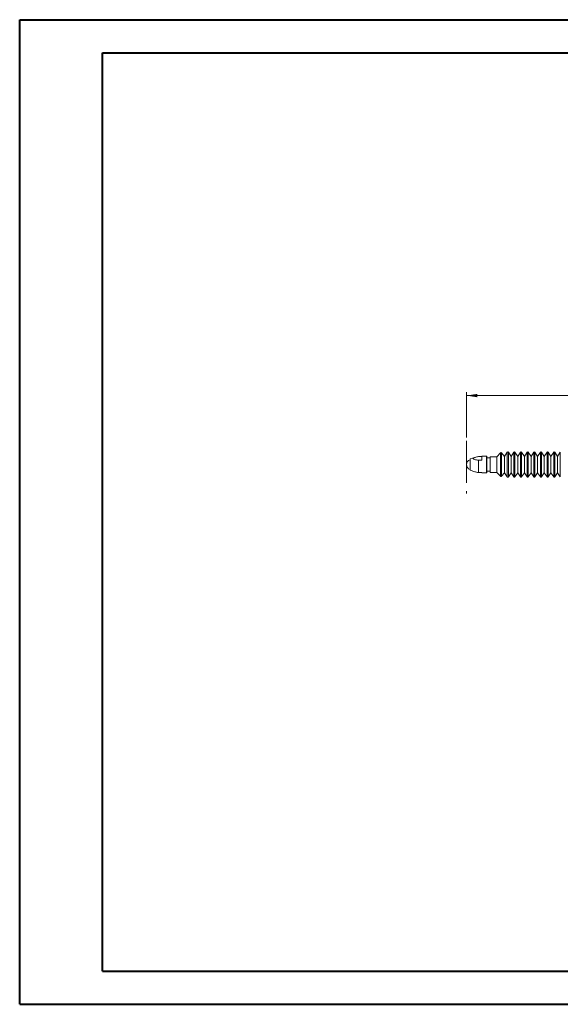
# Model space of a CAD drawing. Header units: millimetres. Extents: x 0 to 420, y 0 to 297.
# Tile 1 of 3: x 0 to 163, y 0 to 297. Entities that reach past the tile are written whole.
import ezdxf

# ---------------------------------------------------------------- set-up
doc = ezdxf.new("R2010")
doc.units = ezdxf.units.MM
doc.linetypes.add('CENTERX2', pattern=[20.32, 12.7, -2.54, 2.54, -2.54])
doc.styles.add('SLDTEXTSTYLE0', font='TXT', dxfattribs={"width": 0.75})
doc.dimstyles.new('SLDDIMSTYLE0', dxfattribs={"dimtxt": 3.5, "dimasz": 3.302, "dimexe": 0, "dimexo": 0.0625, "dimgap": 0.875, "dimtad": 1, "dimdec": 1, "dimrnd": 1e-09, "dimzin": 12, "dimdsep": 46, "dimtxsty": 'SLDTEXTSTYLE0', "dimsah": 1, "dimcen": 0.09, "dimadec": 0, "dimazin": 3, "dimtfac": 1, "dimtdec": 1, "dimtofl": 0, "dimtmove": 0, "dimatfit": 3, "dimfxl": 0, "dimfrac": 2, "dimtolj": 1, "dimtzin": 12, "dimarcsym": 0})

# ---------------------------------------------------------------- blocks, each defined once
blk = doc.blocks.new('_D')
at = {"color": 7, "linetype": 'Continuous', "lineweight": 0}
for p, q in [((134.8, 171.19), (134.8, 184.83)), ((263.61, 168.43), (263.61, 184.83)), ((134.8, 183.83), (263.61, 183.83))]:
    blk.add_line(p, q, dxfattribs=at)
for points in [[(134.8, 183.83), (138.1, 183.32), (138.1, 184.34)], [(263.61, 183.83), (260.31, 184.34), (260.31, 183.32)]]:
    blk.add_solid(points, dxfattribs=at)
at = {"color": 7, "linetype": 'Continuous', "lineweight": 0, "insert": (208.56, 188.34), "char_height": 3.5, "attachment_point": 1, "style": 'SLDTEXTSTYLE0'}
blk.add_mtext('128.8', dxfattribs=at)

msp = doc.modelspace()

# ---------------------------------------------------------------- linework, layer by layer
at = {"color": 7, "linetype": 'Continuous', "lineweight": 40}
for p, q in [((0.079, 0.215), (0.079, 297.215)), ((0.079, 297.215), (420.079, 297.215)), ((25.079, 10.215), (25.079, 287.215)), ((25.079, 287.215), (410.079, 287.215)), ((25.079, 10.215), (410.079, 10.215)), ((0.079, 0.215), (420.079, 0.215))]:
    msp.add_line(p, q, dxfattribs=at)
at = {"color": 7, "linetype": 'CENTERX2', "lineweight": 0}
msp.add_line((134.799, 170.195), (134.799, 154.261), dxfattribs=at)
at = {"color": 7, "linetype": 'Continuous', "lineweight": 15}
for p, q in [((145.112, 166.559), (143.97, 165.377)), ((146.27, 165.482), (145.412, 166.546)), ((147.103, 166.729), (146.27, 165.482)), ((148.27, 165.482), (147.436, 166.729)), ((149.103, 166.729), (148.27, 165.482)), ((150.27, 165.482), (149.436, 166.729)), ((151.103, 166.729), (150.27, 165.482)), ((152.27, 165.482), (151.436, 166.729)), ((153.103, 166.729), (152.27, 165.482)), ((154.27, 165.482), (153.436, 166.729)), ((155.103, 166.729), (154.27, 165.482)), ((156.27, 165.482), (155.436, 166.729)), ((157.103, 166.729), (156.27, 165.482)), ((158.27, 165.482), (157.436, 166.729)), ((159.103, 166.729), (158.27, 165.482)), ((160.27, 165.482), (159.436, 166.729)), ((161.103, 166.729), (160.27, 165.482)), ((162.27, 165.482), (161.436, 166.729)), ((163.103, 166.729), (162.27, 165.482)), ((137.367, 165.192), (135.913, 164.727)), ((135.913, 161.327), (135.913, 164.727)), ((138.413, 165.449), (139.413, 165.449)), ((138.413, 164.3), (138.413, 160.605)), ((139.413, 164.3), (138.413, 164.3)), ((140.813, 165.527), (139.413, 165.527)), ((139.413, 165.527), (139.413, 164.3)), ((140.913, 165.427), (140.813, 165.527)), ((140.813, 160.527), (140.813, 165.527)), ((140.913, 165.427), (140.913, 160.627)), ((141.97, 165.027), (140.913, 165.027)), ((143.97, 165.377), (141.97, 165.377)), ((141.97, 160.677), (141.97, 165.377)), ((143.97, 160.677), (143.97, 165.377)), ((146.27, 160.572), (146.27, 165.482)), ((148.27, 160.572), (148.27, 165.482)), ((150.27, 160.572), (150.27, 165.482)), ((152.27, 160.572), (152.27, 165.482)), ((154.27, 160.572), (154.27, 165.482)), ((156.27, 160.572), (156.27, 165.482)), ((158.27, 160.572), (158.27, 165.482)), ((160.27, 160.572), (160.27, 165.482)), ((162.27, 160.572), (162.27, 165.482)), ((135.913, 161.327), (137.367, 160.862)), ((138.413, 160.605), (139.413, 160.605)), ((139.413, 160.605), (139.413, 160.527)), ((139.413, 160.527), (140.813, 160.527)), ((140.813, 160.527), (140.913, 160.627)), ((140.913, 161.027), (141.97, 161.027)), ((141.97, 160.677), (143.97, 160.677)), ((143.97, 160.677), (145.112, 159.495)), ((145.412, 159.508), (146.27, 160.572)), ((146.27, 160.572), (147.103, 159.326)), ((147.436, 159.326), (148.27, 160.572)), ((148.27, 160.572), (149.103, 159.326)), ((149.436, 159.326), (150.27, 160.572)), ((150.27, 160.572), (151.103, 159.326)), ((151.436, 159.326), (152.27, 160.572)), ((152.27, 160.572), (153.103, 159.326)), ((153.436, 159.326), (154.27, 160.572)), ((154.27, 160.572), (155.103, 159.326)), ((155.436, 159.326), (156.27, 160.572)), ((156.27, 160.572), (157.103, 159.326)), ((157.436, 159.326), (158.27, 160.572)), ((158.27, 160.572), (159.103, 159.326)), ((159.436, 159.326), (160.27, 160.572)), ((160.27, 160.572), (161.103, 159.326)), ((161.436, 159.326), (162.27, 160.572)), ((162.27, 160.572), (163.103, 159.326))]:
    msp.add_line(p, q, dxfattribs=at)
at = {"color": 8, "linetype": 'Continuous', "lineweight": 15}
for p, q in [((145.112, 159.495), (145.112, 166.559)), ((145.412, 166.546), (145.412, 162.16)), ((147.103, 159.326), (147.103, 166.729)), ((147.436, 166.729), (147.436, 162.115)), ((149.103, 159.326), (149.103, 166.729)), ((149.436, 159.326), (149.436, 166.729)), ((151.103, 159.326), (151.103, 166.729)), ((151.436, 166.729), (151.436, 162.115)), ((153.103, 159.326), (153.103, 166.729)), ((153.436, 166.729), (153.436, 162.115)), ((155.103, 159.326), (155.103, 166.729)), ((155.436, 166.729), (155.436, 162.115)), ((157.103, 159.326), (157.103, 166.729)), ((157.436, 166.729), (157.436, 162.115)), ((159.103, 159.326), (159.103, 166.729)), ((159.436, 166.729), (159.436, 162.115)), ((161.103, 159.326), (161.103, 166.729)), ((161.436, 166.729), (161.436, 162.115)), ((163.103, 159.326), (163.103, 166.729)), ((145.412, 162.16), (145.412, 159.508)), ((147.436, 162.115), (147.436, 159.326)), ((151.436, 162.115), (151.436, 159.326)), ((153.436, 162.115), (153.436, 159.326)), ((155.436, 162.115), (155.436, 159.326)), ((157.436, 162.115), (157.436, 159.326)), ((159.436, 162.115), (159.436, 159.326)), ((161.436, 162.115), (161.436, 159.326))]:
    msp.add_line(p, q, dxfattribs=at)
at = {"color": 7, "linetype": 'Continuous', "lineweight": 15}
for centre, radius, start, end in [((145.256, 166.42), 0.2, 38.8845, 135.97469), ((147.27, 166.617), 0.2, 33.77842, 146.22158), ((149.27, 166.617), 0.2, 33.77842, 146.22158), ((151.27, 166.617), 0.2, 33.77842, 146.22158), ((153.27, 166.617), 0.2, 33.77842, 146.22158), ((155.27, 166.617), 0.2, 33.77842, 146.22158), ((157.27, 166.617), 0.2, 33.77842, 146.22158), ((159.27, 166.617), 0.2, 33.77842, 146.22158), ((161.27, 166.617), 0.2, 33.77842, 146.22158), ((136.299, 163.027), 1.5, 104.90345, 255.09655), ((145.256, 159.634), 0.2, 224.02531, 321.1155), ((147.27, 159.437), 0.2, 213.77842, 326.22158), ((149.27, 159.437), 0.2, 213.77842, 326.22158), ((151.27, 159.437), 0.2, 213.77842, 326.22158), ((153.27, 159.437), 0.2, 213.77842, 326.22158), ((155.27, 159.437), 0.2, 213.77842, 326.22158), ((157.27, 159.437), 0.2, 213.77842, 326.22158), ((159.27, 159.437), 0.2, 213.77842, 326.22158), ((161.27, 159.437), 0.2, 213.77842, 326.22158)]:
    msp.add_arc(centre, radius, start, end, dxfattribs=at)
for points, knots in [([(138.413, 165.449), (138.062, 165.374), (137.55, 165.265), (137.046, 165.082), (136.87, 164.958), (136.837, 164.859), (136.9, 164.764), (137.119, 164.632), (137.556, 164.493), (138.035, 164.379), (138.326, 164.318), (138.413, 164.3)], [0, 0, 0, 0, 0.2670805, 0.3906107, 0.4563968, 0.5087868, 0.5609666, 0.6230131, 0.7790513, 0.9342049, 1, 1, 1, 1]), ([(138.413, 160.605), (138.327, 160.623), (138.037, 160.684), (137.664, 160.763), (137.432, 160.849), (137.368, 160.873)], [0, 0, 0, 0, 0.23457864, 0.78774616, 1, 1, 1, 1])]:
    msp.add_open_spline(points, degree=3, knots=knots, dxfattribs=at)

# ---------------------------------------------------------------- dimensions: what is measured, and where the dimension line sits
at = {"color": 7, "linetype": 'Continuous', "lineweight": 0}
dim = msp.add_linear_dim(base=(263.613, 183.827), p1=(134.799, 170.195), p2=(263.613, 167.427), dimstyle='SLDDIMSTYLE0', dxfattribs=at)
dim.commit()
dim.dimension.update_dxf_attribs({"geometry": '_D', "text_midpoint": (214.375, 183.827), "dimtype": 160})

doc.saveas('drawing.dxf')
